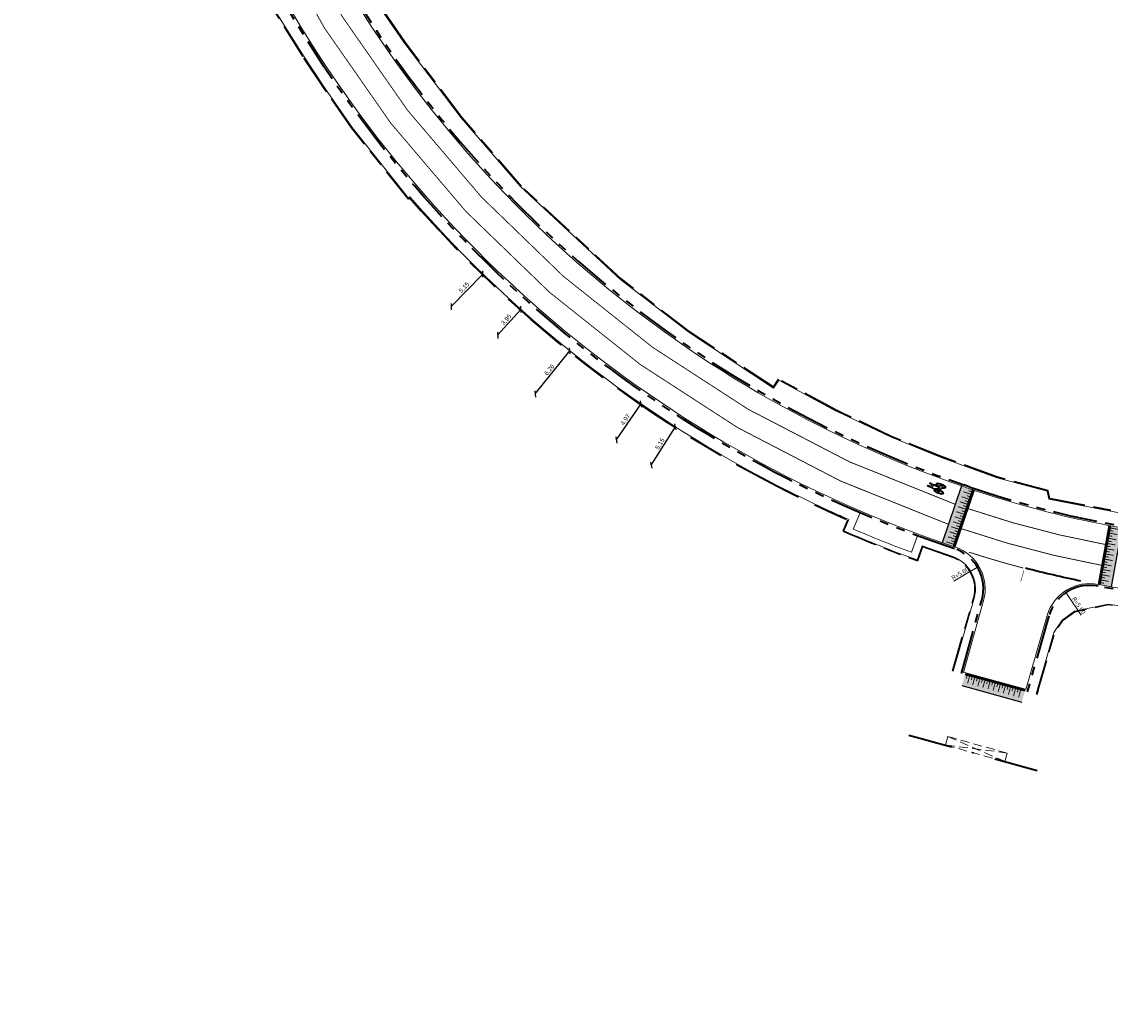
# Model space of a CAD drawing. Header units: metres. Extents: x -5 to 205656, y -9 to 393038.
# Tile 20 of 29: x 203223 to 203346, y 391982 to 392095. Entities that reach past the tile are written whole.
import ezdxf

# ---------------------------------------------------------------- set-up
doc = ezdxf.new("R2010")
doc.units = ezdxf.units.M
for name, pattern in [('DASHDOT', [1, 0.5, -0.25, 0, -0.25]), ('DASHED', [0.75, 0.5, -0.25]), ('VH-OPSLUITBAND_100X200', [16, 8, -2, 4, -2]), ('VH-TROTTOIRBAND_180-200', [20, 10, -2, 2, -2, 2, -2]), ('VW-1-1_STREEP', [2, 1, -1]), ('ZZ-AFBREEK-SO', [7, 4, -1, 1, -1])]:
    doc.linetypes.add(name, pattern=pattern)
for name, color, linetype, lineweight in [('Freesvakken_nle', 7, 'DASHED', 20), ('N-WE-VH-KANTOPSLUITING_OPSLUITBAND_100X200-G', 7, 'VH-OPSLUITBAND_100X200', 30), ('N-WE-VH-KANTOPSLUITING_TROTTOIRBAND_180 200-G', 6, 'VH-TROTTOIRBAND_180-200', 40), ('N-WE-VH-KANTOPSLUITING_VOORKANTBAND-G', 7, 'Continuous', 15), ('N-WE-VH-VERHARDING_BESTRATING PATKEERVAK', 7, 'Continuous', 18), ('N-WE-VW-MARKERING_DWARS_DRIEHOEK_5050-G', 255, 'VW-HAAIETAND50-L-N', 35), ('N-WE-VW-MARKERING_LANGS_STREEP_11-G', 255, 'VW-1-1_STREEP', 13), ('N-WE-VW-MARKERING_SYMBOOL-S', 255, 'Continuous', 25), ('X-XX-AL-AANKLEDING-M', 7, 'Continuous', 18), ('X-XX-AL-AANPIJLING-M', 7, 'Continuous', 18), ('X-XX-AL-AFBREEKLIJN-G', 7, 'ZZ-AFBREEK-SO', 40)]:
    doc.layers.add(name, color=color, linetype=linetype, lineweight=lineweight)
doc.layers.add('N-WE-VH-PLATEAU-G', color=7, linetype='Continuous')
doc.layers.add('N-WE-VW-MARKERING_LANGS_STREEP-G', color=255, linetype='Continuous')
doc.styles.add('NLCS-ISO-M200-T25', font='NLCS-ISO.ttf', dxfattribs={"height": 0.5})
doc.styles.get("Standard").update_dxf_attribs({"font": 'arial.ttf'})
doc.linetypes.add('VW-HAAIETAND50-L-N', pattern='A,0,-0.5,[150,NLCS.SHX,S=1,R=0,X=-0.625,Y=-0.25],-0.5', length=1)
doc.dimstyles.new('NLCS-M200-T25-PIJL_L3_H2', dxfattribs={"dimscale": 0.2, "dimtxt": 2.5, "dimasz": 2.5, "dimexe": 2, "dimexo": 2, "dimgap": 0.7, "dimtad": 1, "dimdec": 3, "dimzin": 0, "dimdsep": 46, "dimtxsty": 'NLCS-ISO-M200-T25', "dimcen": 0, "dimdle": 2, "dimclrd": 256, "dimclre": 256, "dimclrt": 256, "dimazin": 0, "dimtfac": 1, "dimtdec": 3, "dimtofl": 0, "dimtmove": 0, "dimatfit": 3, "dimfxl": 2, "dimfxlon": 1, "dimtfillclr": 256, "dimtolj": 1, "dimtzin": 0, "dimlwd": -1, "dimlwe": -1, "dimarcsym": 0})
doc.dimstyles.new('NLCS_1-200', dxfattribs={"dimscale": 0.2, "dimtxt": 2.5, "dimasz": 2.5, "dimexe": 1.25, "dimexo": 0.625, "dimtad": 1, "dimzin": 1, "dimtxsty": 'Standard', "dimblk": 'OBLIQUE', "dimcen": 0, "dimse1": 1, "dimse2": 1, "dimadec": 0, "dimazin": 0, "dimtfac": 1, "dimtmove": 0, "dimatfit": 3, "dimfxl": 1, "dimarcsym": 0})

# ---------------------------------------------------------------- blocks, each defined once
blk = doc.blocks.new('*U210')
at = {"layer": 'N-WE-VH-PLATEAU-G', "transparency": 33554687}
h = blk.add_hatch(color=251, dxfattribs=at)
h.dxf.hatch_style = 1
h.paths.add_polyline_path([(7.04, -0.5), (7.04, 0.8), (0, 0.8), (0, -0.5)])
at = {"layer": 'N-WE-VH-PLATEAU-G', "color": 7, "true_color": 0xffffff}
for points, const_width in [([(0, 0.9), (7.04, 0.9)], 0.2), ([(0.25, 0.4), (0.25, 0.8)], 0.1), ([(0.55, -0.1), (0.55, 0.8)], 0.1), ([(0.85, 0.4), (0.85, 0.8)], 0.1), ([(1.15, -0.1), (1.15, 0.8)], 0.1), ([(1.45, 0.4), (1.45, 0.8)], 0.1), ([(1.75, -0.1), (1.75, 0.8)], 0.1), ([(2.05, 0.4), (2.05, 0.8)], 0.1), ([(2.35, -0.1), (2.35, 0.8)], 0.1), ([(2.65, 0.4), (2.65, 0.8)], 0.1), ([(2.95, -0.1), (2.95, 0.8)], 0.1), ([(3.25, 0.4), (3.25, 0.8)], 0.1), ([(3.55, -0.1), (3.55, 0.8)], 0.1), ([(3.85, 0.4), (3.85, 0.8)], 0.1), ([(4.15, -0.1), (4.15, 0.8)], 0.1), ([(4.45, 0.4), (4.45, 0.8)], 0.1), ([(4.75, -0.1), (4.75, 0.8)], 0.1), ([(5.05, 0.4), (5.05, 0.8)], 0.1), ([(5.35, -0.1), (5.35, 0.8)], 0.1), ([(5.65, 0.4), (5.65, 0.8)], 0.1), ([(5.95, -0.1), (5.95, 0.8)], 0.1), ([(6.25, 0.4), (6.25, 0.8)], 0.1), ([(6.55, -0.1), (6.55, 0.8)], 0.1)]:
    blk.add_lwpolyline(points, dxfattribs=dict(at, const_width=const_width))
at = {"layer": 'N-WE-VH-PLATEAU-G'}
for points in [[(0, 1), (7.04, 1)], [(0, -0.5), (7.04, -0.5)]]:
    blk.add_lwpolyline(points, dxfattribs=at)
at = {"layer": 'N-WE-VH-PLATEAU-G', "color": 7, "true_color": 0xffffff}
blk.add_lwpolyline([(0, 0.8), (7.04, 0.8)], dxfattribs=at)
blk = doc.blocks.new('*U211')
at = {"layer": 'N-WE-VH-PLATEAU-G', "transparency": 33554687}
h = blk.add_hatch(color=251, dxfattribs=at)
h.dxf.hatch_style = 1
h.paths.add_polyline_path([(6.8, -0.5), (6.8, 0.8), (0, 0.8), (0, -0.5)])
at = {"layer": 'N-WE-VH-PLATEAU-G', "color": 7, "true_color": 0xffffff}
for points, const_width in [([(0, 0.9), (6.8, 0.9)], 0.2), ([(0.25, 0.4), (0.25, 0.8)], 0.1), ([(0.55, -0.1), (0.55, 0.8)], 0.1), ([(0.85, 0.4), (0.85, 0.8)], 0.1), ([(1.15, -0.1), (1.15, 0.8)], 0.1), ([(1.45, 0.4), (1.45, 0.8)], 0.1), ([(1.75, -0.1), (1.75, 0.8)], 0.1), ([(2.05, 0.4), (2.05, 0.8)], 0.1), ([(2.35, -0.1), (2.35, 0.8)], 0.1), ([(2.65, 0.4), (2.65, 0.8)], 0.1), ([(2.95, -0.1), (2.95, 0.8)], 0.1), ([(3.25, 0.4), (3.25, 0.8)], 0.1), ([(3.55, -0.1), (3.55, 0.8)], 0.1), ([(3.85, 0.4), (3.85, 0.8)], 0.1), ([(4.15, -0.1), (4.15, 0.8)], 0.1), ([(4.45, 0.4), (4.45, 0.8)], 0.1), ([(4.75, -0.1), (4.75, 0.8)], 0.1), ([(5.05, 0.4), (5.05, 0.8)], 0.1), ([(5.35, -0.1), (5.35, 0.8)], 0.1), ([(5.65, 0.4), (5.65, 0.8)], 0.1), ([(5.95, -0.1), (5.95, 0.8)], 0.1), ([(6.25, 0.4), (6.25, 0.8)], 0.1), ([(6.55, -0.1), (6.55, 0.8)], 0.1)]:
    blk.add_lwpolyline(points, dxfattribs=dict(at, const_width=const_width))
at = {"layer": 'N-WE-VH-PLATEAU-G'}
for points in [[(0, 1), (6.8, 1)], [(0, -0.5), (6.8, -0.5)]]:
    blk.add_lwpolyline(points, dxfattribs=at)
at = {"layer": 'N-WE-VH-PLATEAU-G', "color": 7, "true_color": 0xffffff}
blk.add_lwpolyline([(0, 0.8), (6.8, 0.8)], dxfattribs=at)
blk = doc.blocks.new('*U219')
at = {"layer": 'N-WE-VH-PLATEAU-G', "transparency": 33554687}
h = blk.add_hatch(color=251, dxfattribs=at)
h.dxf.hatch_style = 1
h.paths.add_polyline_path([(6.8, -0.5), (6.8, 0.8), (0, 0.8), (0, -0.5)])
at = {"layer": 'N-WE-VH-PLATEAU-G', "color": 7, "true_color": 0xffffff}
for points, const_width in [([(0, 0.9), (6.8, 0.9)], 0.2), ([(0.25, 0.4), (0.25, 0.8)], 0.1), ([(0.55, -0.1), (0.55, 0.8)], 0.1), ([(0.85, 0.4), (0.85, 0.8)], 0.1), ([(1.15, -0.1), (1.15, 0.8)], 0.1), ([(1.45, 0.4), (1.45, 0.8)], 0.1), ([(1.75, -0.1), (1.75, 0.8)], 0.1), ([(2.05, 0.4), (2.05, 0.8)], 0.1), ([(2.35, -0.1), (2.35, 0.8)], 0.1), ([(2.65, 0.4), (2.65, 0.8)], 0.1), ([(2.95, -0.1), (2.95, 0.8)], 0.1), ([(3.25, 0.4), (3.25, 0.8)], 0.1), ([(3.55, -0.1), (3.55, 0.8)], 0.1), ([(3.85, 0.4), (3.85, 0.8)], 0.1), ([(4.15, -0.1), (4.15, 0.8)], 0.1), ([(4.45, 0.4), (4.45, 0.8)], 0.1), ([(4.75, -0.1), (4.75, 0.8)], 0.1), ([(5.05, 0.4), (5.05, 0.8)], 0.1), ([(5.35, -0.1), (5.35, 0.8)], 0.1), ([(5.65, 0.4), (5.65, 0.8)], 0.1), ([(5.95, -0.1), (5.95, 0.8)], 0.1), ([(6.25, 0.4), (6.25, 0.8)], 0.1), ([(6.55, -0.1), (6.55, 0.8)], 0.1)]:
    blk.add_lwpolyline(points, dxfattribs=dict(at, const_width=const_width))
at = {"layer": 'N-WE-VH-PLATEAU-G'}
for points in [[(0, 1), (6.8, 1)], [(0, -0.5), (6.8, -0.5)]]:
    blk.add_lwpolyline(points, dxfattribs=at)
at = {"layer": 'N-WE-VH-PLATEAU-G', "color": 7, "true_color": 0xffffff}
blk.add_lwpolyline([(0, 0.8), (6.8, 0.8)], dxfattribs=at)
blk = doc.blocks.new('SVW-MARKERING_SYMBOOL_FIETS_2.0')
h = blk.add_hatch(color=256)
h.paths.add_polyline_path([(-0.09, 2), (-0.13, 2), (-0.13, 2), (-0.16, 2, 0.236068), (-0.2, 1.96), (-0.22, 1.91), (-0.29, 1.14, 0.006813), (-0.3, 1.14, 0.22312), (-0.36, 1.17, 0.22312), (-0.43, 1.14, 0.090648), (-0.51, 1, 0.047451), (-0.55, 0.83, 0.035374), (-0.57, 0.59, 0.035374), (-0.55, 0.35, 0.047451), (-0.51, 0.17, 0.090648), (-0.43, 0.03, 0.22312), (-0.36, 0, 0.22312), (-0.3, 0.03, 0.090648), (-0.22, 0.17, 0.047451), (-0.18, 0.35, 0.035374), (-0.16, 0.59, 0.035374), (-0.18, 0.83, 0.047451), (-0.22, 1, 0.038864), (-0.25, 1.07), (-0.24, 1.16), (0, 0.53), (0, 0.44, 0.544665), (0.06, 0.39), (0.14, 0.4, 0.008345), (0.15, 0.35, 0.047451), (0.19, 0.17, 0.090648), (0.27, 0.03, 0.22312), (0.33, 0, 0.22312), (0.4, 0.03, 0.090648), (0.48, 0.17, 0.047451), (0.52, 0.35, 0.035374), (0.53, 0.59, 0.035374), (0.52, 0.83, 0.047451), (0.48, 1, 0.090648), (0.4, 1.14, 0.22312), (0.33, 1.17, 0.22312), (0.27, 1.14, 0.006813), (0.26, 1.14), (0.19, 1.54), (0.2, 1.69), (0.22, 1.67), (0.26, 1.83, 0.548946), (0.24, 1.85), (0.11, 1.85), (0.11, 1.78), (0.16, 1.73), (0.15, 1.6), (-0.2, 1.6), (-0.19, 1.8, -0.281777), (-0.13, 1.83), (-0.09, 1.83)])
h.paths.add_polyline_path([(0.13, 1.43), (0.04, 0.68), (0, 0.68), (-0.23, 1.29), (-0.22, 1.43)], flags=16)
h.paths.add_polyline_path([(0.17, 1.3), (0.22, 1.06, 0.035986), (0.19, 1, 0.047451), (0.15, 0.83, 0.021905), (0.13, 0.68), (0.09, 0.68)], flags=16)
h.paths.add_polyline_path([(-0.33, 1.03, -0.01664), (-0.31, 1), (-0.35, 0.75), (-0.38, 0.66), (-0.38, 0.55, 0.720759), (-0.36, 0.53, 0.162278), (-0.35, 0.55), (-0.31, 0.62), (-0.27, 0.81), (-0.27, 0.88, -0.030907), (-0.25, 0.78, -0.028874), (-0.24, 0.59, -0.028874), (-0.25, 0.4, -0.039407), (-0.27, 0.26, -0.080527), (-0.33, 0.15, -0.24906), (-0.36, 0.13, -0.24906), (-0.4, 0.15, -0.080527), (-0.46, 0.26, -0.039407), (-0.48, 0.4, -0.028874), (-0.49, 0.59, -0.028874), (-0.48, 0.78, -0.039407), (-0.46, 0.91, -0.080527), (-0.4, 1.03, -0.24906), (-0.36, 1.05, -0.24906)], flags=16)
h.paths.add_polyline_path([(0.33, 1.05, -0.24906), (0.37, 1.03, -0.080527), (0.42, 0.91, -0.039407), (0.45, 0.78, -0.028874), (0.46, 0.59, -0.028874), (0.45, 0.4, -0.039407), (0.42, 0.26, -0.080527), (0.37, 0.15, -0.24906), (0.33, 0.13, -0.24906), (0.29, 0.15, -0.080527), (0.24, 0.26, -0.039407), (0.22, 0.4, -0.003097), (0.21, 0.42), (0.33, 0.46), (0.37, 0.53), (0.37, 0.64, 0.414214), (0.33, 0.68), (0.21, 0.68, -0.014843), (0.22, 0.78, -0.039407), (0.24, 0.91, -0.080527), (0.29, 1.03, -0.24906)], flags=16)
at = {"flags": 128}
for points in [[(-0.29, 1.14), (-0.22, 1.91), (-0.2, 1.96, -0.414214), (-0.13, 2), (-0.09, 2), (-0.09, 1.83), (-0.13, 1.83, 0.281777), (-0.19, 1.8), (-0.2, 1.6), (0.15, 1.6), (0.16, 1.73), (0.11, 1.78), (0.11, 1.85), (0.24, 1.85, -0.548946), (0.26, 1.83), (0.22, 1.67), (0.2, 1.69), (0.19, 1.54), (0.26, 1.14)], [(-0.3, 1.14, 0.22312), (-0.36, 1.17, 0.22312), (-0.43, 1.14, 0.090648), (-0.51, 1, 0.047451), (-0.55, 0.83, 0.035374), (-0.57, 0.59, 0.035374), (-0.55, 0.35, 0.047451), (-0.51, 0.17, 0.090648), (-0.43, 0.03, 0.22312), (-0.36, 0, 0.22312), (-0.3, 0.03, 0.090648), (-0.22, 0.17, 0.047451), (-0.18, 0.35, 0.035374), (-0.16, 0.59, 0.035374), (-0.18, 0.83, 0.047451), (-0.22, 1, 0.038864), (-0.25, 1.07), (-0.24, 1.16), (0, 0.53), (0, 0.44, 0.544665), (0.06, 0.39), (0.14, 0.4, 0.008345), (0.15, 0.35, 0.047451), (0.19, 0.17, 0.090648), (0.27, 0.03, 0.22312), (0.33, 0, 0.22312), (0.4, 0.03, 0.090648), (0.48, 0.17, 0.047451), (0.52, 0.35, 0.035374), (0.53, 0.59, 0.035374), (0.52, 0.83, 0.047451), (0.48, 1, 0.090648), (0.4, 1.14, 0.22312), (0.33, 1.17, 0.22312), (0.27, 1.14)]]:
    blk.add_lwpolyline(points, format="xyb", dxfattribs=at)
blk.add_lwpolyline([(-0.23, 1.29), (0, 0.68), (0.04, 0.68), (0.13, 1.43), (-0.22, 1.43)], close=True, dxfattribs=at)
for points in [[(0.22, 1.06, 0.035986), (0.19, 1, 0.047451), (0.15, 0.83, 0.021905), (0.13, 0.68), (0.09, 0.68), (0.17, 1.3)], [(-0.27, 0.88), (-0.27, 0.81), (-0.31, 0.62), (-0.35, 0.55, -0.162278), (-0.36, 0.53, -0.720759), (-0.38, 0.55), (-0.38, 0.66), (-0.35, 0.75), (-0.31, 1, 0.01664), (-0.33, 1.03, 0.24906), (-0.36, 1.05, 0.24906), (-0.4, 1.03, 0.080527), (-0.46, 0.91, 0.039407), (-0.48, 0.78, 0.028874), (-0.49, 0.59, 0.028874), (-0.48, 0.4, 0.039407), (-0.46, 0.26, 0.080527), (-0.4, 0.15, 0.24906), (-0.36, 0.13, 0.24906), (-0.33, 0.15, 0.080527), (-0.27, 0.26, 0.039407), (-0.25, 0.4, 0.028874), (-0.24, 0.59, 0.028874), (-0.25, 0.78, 0.030907)], [(0.46, 0.59, 0.028874), (0.45, 0.78, 0.039407), (0.42, 0.91, 0.080527), (0.37, 1.03, 0.24906), (0.33, 1.05, 0.24906), (0.29, 1.03, 0.080527), (0.24, 0.91, 0.039407), (0.22, 0.78, 0.014843), (0.21, 0.68), (0.33, 0.68, -0.414214), (0.37, 0.64), (0.37, 0.53), (0.33, 0.46), (0.21, 0.42, 0.003097), (0.22, 0.4, 0.039407), (0.24, 0.26, 0.080527), (0.29, 0.15, 0.24906), (0.33, 0.13, 0.24906), (0.37, 0.15, 0.080527), (0.42, 0.26, 0.039407), (0.45, 0.4, 0.028874)]]:
    blk.add_lwpolyline(points, format="xyb", close=True, dxfattribs=at)
for centre, start, end in [((-0.65, 0.85), 38.1274, 39.6888), ((0.62, 0.85), 140.3112, 141.8726)]:
    blk.add_arc(centre, 0.455, start, end)
blk = doc.blocks.new('*D97')
at = {"layer": 'X-XX-AL-AANPIJLING-M', "transparency": 16777216}
blk.add_line((203328.33, 392031.29), (203330.75, 392032.72), dxfattribs=at)
blk.add_solid([(203330.7, 392032.79), (203330.79, 392032.65), (203331.18, 392032.98)], dxfattribs=at)
at = {"layer": 'X-XX-AL-AANPIJLING-M', "transparency": 16777216, "insert": (203329.05, 392032.17), "char_height": 0.5, "attachment_point": 5, "rotation": 30.6925, "style": 'NLCS-ISO-M200-T25'}
blk.add_mtext('\\A1;R=5.00', dxfattribs=at)
blk = doc.blocks.new('*D98')
at = {"layer": 'X-XX-AL-AANPIJLING-M', "transparency": 16777216}
blk.add_line((203342.78, 392027.43), (203341.22, 392029.76), dxfattribs=at)
blk.add_solid([(203341.28, 392029.81), (203341.15, 392029.72), (203340.94, 392030.18)], dxfattribs=at)
at = {"layer": 'X-XX-AL-AANPIJLING-M', "transparency": 16777216, "insert": (203342.51, 392028.54), "char_height": 0.5, "attachment_point": 5, "rotation": 303.8572, "style": 'NLCS-ISO-M200-T25'}
blk.add_mtext('\\A1;R=5.00', dxfattribs=at)
blk = doc.blocks.new('_Oblique')
at = {"color": 0, "linetype": 'ByBlock', "lineweight": -2}
blk.add_line((-0.5, -0.5), (0.5, 0.5), dxfattribs=at)
blk = doc.blocks.new('*D149')
at = {"layer": 'X-XX-AL-AANKLEDING-M', "color": 0, "lineweight": -2, "transparency": 16777216}
blk.add_line((203290.05, 392047.31), (203292.87, 392051.4), dxfattribs=at)
at = {"layer": 'X-XX-AL-AANKLEDING-M', "color": 0, "lineweight": -2, "transparency": 16777216, "xscale": 0.5, "yscale": 0.5, "zscale": 0.5}
for p, rotation in [((203292.87, 392051.4), 55.37148894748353), ((203290.05, 392047.31), 235.3714889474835)]:
    blk.add_blockref('_Oblique', p, dxfattribs=dict(at, rotation=rotation))
at = {"layer": 'X-XX-AL-AANKLEDING-M', "color": 0, "transparency": 16777216, "insert": (203291.11, 392049.6), "char_height": 0.5, "attachment_point": 5, "rotation": 55.3715}
blk.add_mtext('4,97', dxfattribs=at)
blk = doc.blocks.new('*D150')
at = {"layer": 'X-XX-AL-AANKLEDING-M', "color": 0, "lineweight": -2, "transparency": 16777216}
blk.add_line((203280.86, 392052.54), (203284.78, 392057.43), dxfattribs=at)
at = {"layer": 'X-XX-AL-AANKLEDING-M', "color": 0, "lineweight": -2, "transparency": 16777216, "xscale": 0.5, "yscale": 0.5, "zscale": 0.5}
for p, rotation in [((203284.78, 392057.43), 51.23616948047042), ((203280.86, 392052.54), 231.2361694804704)]:
    blk.add_blockref('_Oblique', p, dxfattribs=dict(at, rotation=rotation))
at = {"layer": 'X-XX-AL-AANKLEDING-M', "color": 0, "transparency": 16777216, "insert": (203282.49, 392055.25), "char_height": 0.5, "attachment_point": 5, "rotation": 51.2362}
blk.add_mtext('6,26', dxfattribs=at)
blk = doc.blocks.new('*D151')
at = {"layer": 'X-XX-AL-AANKLEDING-M', "color": 0, "lineweight": -2, "transparency": 16777216}
blk.add_line((203294, 392044.46), (203296.78, 392048.8), dxfattribs=at)
at = {"layer": 'X-XX-AL-AANKLEDING-M', "color": 0, "lineweight": -2, "transparency": 16777216, "xscale": 0.5, "yscale": 0.5, "zscale": 0.5}
for p, rotation in [((203296.78, 392048.8), 57.29611268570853), ((203294, 392044.46), 237.2961126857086)]:
    blk.add_blockref('_Oblique', p, dxfattribs=dict(at, rotation=rotation))
at = {"layer": 'X-XX-AL-AANKLEDING-M', "color": 0, "transparency": 16777216, "insert": (203295.03, 392046.86), "char_height": 0.5, "attachment_point": 5, "rotation": 57.2961}
blk.add_mtext('5,15', dxfattribs=at)
blk = doc.blocks.new('*D152')
at = {"layer": 'X-XX-AL-AANKLEDING-M', "color": 0, "lineweight": -2, "transparency": 16777216}
blk.add_line((203271.34, 392062.44), (203274.93, 392066.14), dxfattribs=at)
at = {"layer": 'X-XX-AL-AANKLEDING-M', "color": 0, "lineweight": -2, "transparency": 16777216, "xscale": 0.5, "yscale": 0.5, "zscale": 0.5}
for p, rotation in [((203274.93, 392066.14), 45.84354719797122), ((203271.34, 392062.44), 225.8435471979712)]:
    blk.add_blockref('_Oblique', p, dxfattribs=dict(at, rotation=rotation))
at = {"layer": 'X-XX-AL-AANKLEDING-M', "color": 0, "transparency": 16777216, "insert": (203272.83, 392064.59), "char_height": 0.5, "attachment_point": 5, "rotation": 45.8435}
blk.add_mtext('5,15', dxfattribs=at)
blk = doc.blocks.new('*D153')
at = {"layer": 'X-XX-AL-AANKLEDING-M', "color": 0, "lineweight": -2, "transparency": 16777216}
blk.add_line((203276.6, 392059.19), (203279.23, 392062.13), dxfattribs=at)
at = {"layer": 'X-XX-AL-AANKLEDING-M', "color": 0, "lineweight": -2, "transparency": 16777216, "xscale": 0.5, "yscale": 0.5, "zscale": 0.5}
for p, rotation in [((203279.23, 392062.13), 48.25344253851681), ((203276.6, 392059.19), 228.2534425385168)]:
    blk.add_blockref('_Oblique', p, dxfattribs=dict(at, rotation=rotation))
at = {"layer": 'X-XX-AL-AANKLEDING-M', "color": 0, "transparency": 16777216, "insert": (203277.6, 392060.94), "char_height": 0.5, "attachment_point": 5, "rotation": 48.2534}
blk.add_mtext('3,95', dxfattribs=at)

msp = doc.modelspace()

# ---------------------------------------------------------------- linework, layer by layer
at = {"layer": 'Freesvakken_nle', "color": 7, "ltscale": 2}
for points in [[(203327.664, 392013.662), (203334.127, 392010.842), (203334.393, 392011.806), (203327.398, 392012.698), (203327.664, 392013.662)], [(203327.664, 392013.662), (203334.393, 392011.806)], [(203327.398, 392012.698), (203334.127, 392010.842)]]:
    msp.add_lwpolyline(points, dxfattribs=at)
at = {"layer": 'N-WE-VH-KANTOPSLUITING_OPSLUITBAND_100X200-G', "ltscale": 0.5}
for points in [[(203266.645, 392074.753), (203266.495, 392074.614), (203260.037, 392082.71), (203256.861, 392087.292), (203254.495, 392090.832), (203250.227, 392097.662), (203246.119, 392105.167), (203239.639, 392118.076), (203235.984, 392125.288), (203233.862, 392125.992), (203233.51, 392126.595), (203230.714, 392132.252), (203230.431, 392132.522), (203224.674, 392144.186), (203226.212, 392145.012), (203227.71, 392145.76)], [(203351.023, 392038.409), (203339.173, 392040.678), (203338.994, 392041.593), (203333.26, 392043.122), (203326.94, 392045.43), (203321.188, 392047.757), (203315.792, 392050.333), (203314.955, 392050.716), (203308.459, 392054.217), (203307.861, 392053.333), (203298.326, 392059.609), (203290.592, 392065.578), (203279.276, 392076.125), (203272.532, 392083.91), (203266.029, 392092.511), (203262.603, 392097.533), (203256.403, 392108.097), (203247.657, 392125.397), (203243.521, 392133.21), (203238.577, 392143.298)], [(203316.317, 392038.232), (203315.783, 392036.981)], [(203324.191, 392033.623), (203324.772, 392035.225)]]:
    msp.add_lwpolyline(points, dxfattribs=at)
for points in [[(203315.783, 392036.981, 0.0156239), (203324.191, 392033.623)], [(203328.178, 392021.105), (203330.577, 392029.398, 0.3992072), (203328.094, 392034.067), (203324.772, 392035.224)]]:
    msp.add_lwpolyline(points, format="xyb", dxfattribs=at)
at = {"layer": 'N-WE-VH-KANTOPSLUITING_OPSLUITBAND_100X200-G', "ltscale": 0.5, "flags": 128}
msp.add_lwpolyline([(203337.725, 392018.456), (203337.957, 392019.297), (203338.852, 392022.407), (203339.721, 392025.434), (203340.641, 392026.833), (203342.045, 392027.822), (203345.839, 392028.643), (203353.149, 392027.548), (203358.1, 392026.947), (203365.588, 392026.281), (203366.804, 392026.138), (203370.708, 392025.81), (203374.39, 392025.477), (203374.933, 392025.471), (203378.993, 392025.145), (203379.068, 392025.14), (203390.257, 392024.125), (203390.627, 392024.12), (203396.234, 392023.644), (203396.816, 392023.565), (203401.225, 392023.158), (203404.995, 392022.763), (203405.137, 392022.748), (203408.604, 392022.54), (203408.667, 392022.535), (203422.689, 392021.298)], dxfattribs=at)
at = {"layer": 'N-WE-VH-KANTOPSLUITING_OPSLUITBAND_100X200-G'}
msp.add_arc((203372.315, 392166.436), 139.9, 220.94601, 246.40503, dxfattribs=at)
at = {"layer": 'N-WE-VH-KANTOPSLUITING_TROTTOIRBAND_180 200-G', "ltscale": 0.5}
msp.add_lwpolyline([(203561.332, 391992.887, 0.2038095), (203503.555, 392023.606), (203356.746, 392036.345, -0.0614686), (203330.055, 392042.016), (203329.471, 392042.217, -0.1961717), (203254.796, 392107.655), (203241.991, 392133.284), (203233.33, 392150.62), (203232.704, 392151.919)], format="xyb", dxfattribs=at)
at = {"layer": 'N-WE-VH-KANTOPSLUITING_TROTTOIRBAND_180 200-G', "ltscale": 0.5, "flags": 128}
for points in [[(203328.398, 392034.978, -0.1988227), (203248.327, 392104.492), (203226.889, 392147.404)], [(203331.502, 392029.141, 0.3992024), (203328.398, 392034.978)], [(203344.681, 392030.729, 0.3912806), (203339.109, 392027.352)], [(203560.094, 391982.399, 0.2291188), (203502.932, 392016.433), (203356.124, 392029.172, -0.0243585), (203344.681, 392030.729, -0.0243585)]]:
    msp.add_lwpolyline(points, format="xyb", dxfattribs=at)
for points in [[(203329.185, 392020.814), (203331.502, 392029.141)], [(203339.109, 392027.352), (203336.631, 392018.757)]]:
    msp.add_lwpolyline(points, dxfattribs=at)
at = {"layer": 'N-WE-VH-KANTOPSLUITING_VOORKANTBAND-G', "ltscale": 0.2, "flags": 128}
for points in [[(203329.406, 392042.028, -0.1961718), (203254.617, 392107.566), (203241.812, 392133.195), (203233.151, 392150.532), (203232.524, 392151.833)], [(203328.462, 392035.167, -0.1988227), (203248.506, 392104.581), (203227.068, 392147.493)], [(203315.862, 392037.012, 0.0154172), (203324.155, 392033.7)]]:
    msp.add_lwpolyline(points, format="xyb", dxfattribs=at)
at = {"layer": 'N-WE-VH-KANTOPSLUITING_VOORKANTBAND-G'}
for points in [[(203266.506, 392074.761), (203260.117, 392082.77), (203256.944, 392087.348), (203254.579, 392090.886), (203250.313, 392097.713), (203246.208, 392105.213), (203239.728, 392118.121), (203236.055, 392125.37), (203233.929, 392126.075), (203233.598, 392126.642), (203230.796, 392132.312), (203230.513, 392132.582), (203224.806, 392144.144), (203226.345, 392144.97), (203227.753, 392145.673)], [(203351.008, 392038.31), (203339.088, 392040.592), (203338.908, 392041.512), (203333.23, 392043.027), (203326.904, 392045.337), (203321.148, 392047.665), (203315.75, 392050.242), (203314.91, 392050.626), (203308.491, 392054.086), (203307.889, 392053.195), (203298.268, 392059.528), (203290.527, 392065.502), (203279.204, 392076.055), (203272.454, 392083.847), (203265.948, 392092.453), (203262.518, 392097.479), (203256.315, 392108.049), (203247.568, 392125.351), (203243.432, 392133.165), (203238.487, 392143.254)], [(203266.506, 392074.761), (203266.652, 392074.897)], [(203316.414, 392038.299), (203315.838, 392036.957)], [(203338.917, 392027.408), (203336.496, 392019.011), (203336.366, 392019.053), (203329.644, 392020.896), (203329.431, 392020.954), (203331.695, 392029.087)]]:
    msp.add_lwpolyline(points, dxfattribs=at)
for points in [[(203311.417, 392040.597, -0.1018965), (203266.652, 392074.897, -0.1018965)], [(203565.937, 391986.255, 0.2291188), (203503.538, 392023.406), (203356.729, 392036.146, -0.0614686), (203329.99, 392041.827), (203329.406, 392042.028)], [(203316.357, 392038.324, -0.0097249), (203311.417, 392040.597, -0.0095465)], [(203328.236, 392021.088), (203330.635, 392029.381, 0.3992024), (203328.113, 392034.124), (203324.736, 392035.301)], [(203331.695, 392029.087, 0.3992024), (203328.462, 392035.167)], [(203344.721, 392030.925, 0.3912806), (203338.917, 392027.408)], [(203560.261, 391982.509, 0.2291188), (203502.95, 392016.632), (203356.141, 392029.371, -0.0243513), (203344.721, 392030.925, -0.0243513)]]:
    msp.add_lwpolyline(points, format="xyb", dxfattribs=at)
at = {"layer": 'N-WE-VH-KANTOPSLUITING_VOORKANTBAND-G', "ltscale": 0.2, "flags": 128}
msp.add_lwpolyline([(203324.155, 392033.7), (203324.736, 392035.301)], dxfattribs=at)
at = {"layer": 'N-WE-VH-KANTOPSLUITING_VOORKANTBAND-G', "flags": 128}
msp.add_lwpolyline([(203337.668, 392018.472), (203337.899, 392019.313), (203338.794, 392022.424), (203339.666, 392025.459), (203340.597, 392026.875), (203342.02, 392027.878), (203345.837, 392028.704), (203353.157, 392027.607), (203358.106, 392027.007), (203365.594, 392026.341), (203366.81, 392026.198), (203370.713, 392025.87), (203374.393, 392025.537), (203374.936, 392025.531), (203378.998, 392025.205), (203379.072, 392025.2), (203390.205, 392024.226)], dxfattribs=at)
at = {"layer": 'N-WE-VH-VERHARDING_BESTRATING PATKEERVAK'}
msp.add_lwpolyline([(203317.712, 392039.045), (203316.925, 392037.207, 0.0126269), (203323.519, 392034.575), (203324.213, 392036.451)], format="xyb", dxfattribs=at)
at = {"layer": 'N-WE-VW-MARKERING_DWARS_DRIEHOEK_5050-G', "ltscale": 5}
msp.add_lwpolyline([(203342.745, 392031.31, -0.0136703), (203336.44, 392032.775, -0.0638936)], format="xyb", dxfattribs=at)
at = {"layer": 'N-WE-VW-MARKERING_LANGS_STREEP-G', "ltscale": 5, "const_width": 0.0577, "flags": 128}
msp.add_lwpolyline([(203336.278, 392032.548), (203336.278, 392032.548), (203335.907, 392031.23)], dxfattribs=at)
at = {"layer": 'N-WE-VW-MARKERING_LANGS_STREEP_11-G', "ltscale": 5, "flags": 128}
for points in [[(203227.165, 392160.619, 0.1, 0.1, 0.0508835), (203230.928, 392150.105, 0.1, 0.1, 0), (203252.667, 392106.592, 0.1, 0.1, 0.1959123), (203328.489, 392040.018, 0, 0, 0)], [(203327.718, 392037.745, 0.1, 0.1, -0.1959414), (203250.52, 392105.519, 0.1, 0.1, 0), (203230.837, 392144.918, 0.1, 0.1, 0), (203228.926, 392148.278, 0.1, 0.1, 0.0328454), (203225.112, 392153.617, 0.1, 0.1, -0.0201492), (203222.688, 392156.835, 0, 0, 0)]]:
    msp.add_lwpolyline(points, format="xyseb", dxfattribs=at)
at = {"layer": 'N-WE-VW-MARKERING_LANGS_STREEP_11-G', "ltscale": 5, "const_width": 0.1, "flags": 128}
for points in [[(203345.536, 392035.453, -0.0366814), (203329.909, 392039.535)], [(203345.123, 392033.088, -0.0367909), (203329.138, 392037.263)], [(203336.212, 392032.783, -0.013582), (203330.037, 392034.59, -0.013582)]]:
    msp.add_lwpolyline(points, format="xyb", dxfattribs=at)
at = {"layer": 'X-XX-AL-AFBREEKLIJN-G', "linetype": 'DASHDOT', "ltscale": 10}
msp.add_lwpolyline([(203323.233, 392013.847), (203339.211, 392009.439)], dxfattribs=at)

# ---------------------------------------------------------------- block references
at = {"layer": 'N-WE-VH-PLATEAU-G'}
for name, p, rotation in [('*U219', (203329.669, 392041.938), 251.2587885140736), ('*U211', (203345.707, 392030.748), 79.82423044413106), ('*U210', (203329.38, 392019.932), 344.6673576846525)]:
    msp.add_blockref(name, p, dxfattribs=dict(at, rotation=rotation))
at = {"layer": 'N-WE-VW-MARKERING_SYMBOOL-S', "rotation": 70.17248171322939}
msp.add_blockref('SVW-MARKERING_SYMBOOL_FIETS_2.0', (203327.295, 392041.607), dxfattribs=at)

# ---------------------------------------------------------------- dimensions: what is measured, and where the dimension line sits
at = {"layer": 'X-XX-AL-AANKLEDING-M'}
for p1, p2, picture, middle in [((203271.34, 392062.443), (203274.927, 392066.138), '*D152', (203272.828, 392064.587)), ((203276.602, 392059.186), (203279.231, 392062.132), '*D153', (203277.599, 392060.942)), ((203280.862, 392052.545), (203284.784, 392057.429), '*D150', (203282.491, 392055.253)), ((203290.047, 392047.309), (203292.873, 392051.401), '*D149', (203291.11, 392049.597)), ((203293.999, 392044.464), (203296.781, 392048.798), '*D151', (203295.032, 392046.861))]:
    dim = msp.add_aligned_dim(p1=p1, p2=p2, distance=0, dimstyle='NLCS_1-200', override={"dimzin": 0}, dxfattribs=at)
    dim.commit()
    dim.dimension.update_dxf_attribs({"geometry": picture, "text_midpoint": middle})
at = {"layer": 'X-XX-AL-AANPIJLING-M'}
for center, mpoint, picture, middle in [((203326.877, 392030.425), (203331.177, 392032.977), '*D97', (203329.251, 392031.834)), ((203343.722, 392026.026), (203340.937, 392030.178), '*D98', (203342.184, 392028.318))]:
    dim = msp.add_radius_dim(center=center, mpoint=mpoint, dimstyle='NLCS-M200-T25-PIJL_L3_H2', override={"dimdec": 2, "dimpost": 'R=<>'}, dxfattribs=at)
    dim.commit()
    dim.dimension.update_dxf_attribs({"geometry": picture, "text_midpoint": middle, "dimtype": 164})

doc.saveas('drawing.dxf')
